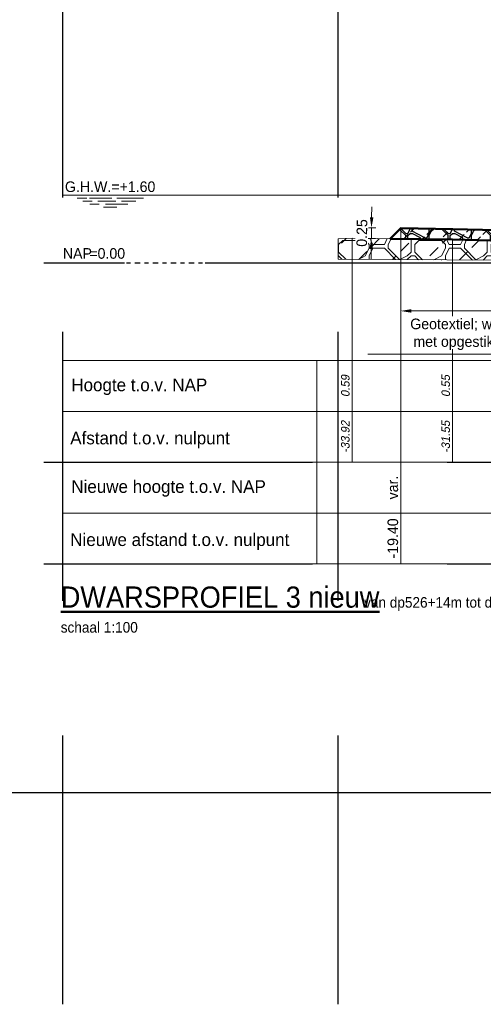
# Model space of a CAD drawing. Header units: metres. Extents: x -256 to 430, y -135 to 172.
# Tile 18 of 29: x 209 to 220, y 14 to 37. Entities that reach past the tile are written whole.
import ezdxf
from ezdxf.enums import TextEntityAlignment as Align

# ---------------------------------------------------------------- set-up
doc = ezdxf.new("R2010")
doc.units = ezdxf.units.M
doc.header["$LTSCALE"] = 0.1
for name, pattern in [('CENTER', [50.8, 31.75, -6.35, 6.35, -6.35]), ('HIDDEN', [9.525, 6.35, -3.175]), ('NAP', [20, 12.5, -2.5, 2.5, -2.5])]:
    doc.linetypes.add(name, pattern=pattern)
for name, color, linetype, lineweight in [('DP-BS-arcering_kreukelberm', 253, 'Continuous', 0), ('DP-BS-Matenbalk_verlenglijnen', 253, 'Continuous', 0), ('DP-BS-profiel', 2, 'Continuous', 25), ('DP-Matenbalk', 1, 'Continuous', 18), ('DP-Matenbalk-omschrijving', 3, 'Continuous', 35), ('DP-Matenbalk_bestaandehoogten', 6, 'Continuous', 25), ('DP-Matenbalk_nwhoogten', 7, 'Continuous', 35), ('DP-NAP-lijn', 6, 'NAP', 25), ('DP-NW-arcering_kreukelberm', 2, 'Continuous', 25), ('DP-NW-Matenbalk_verlenglijnen', 135, 'Continuous', 0), ('DP-NW-profiel', 4, 'Continuous', 50), ('DP-waterlijn', 1, 'Continuous', 13), ('DP-Waterlijn_tekst', 7, 'Continuous', 35), ('maatvoering-leadr', 7, 'Continuous', 30), ('maatvoering-lin', 7, 'Continuous', 30), ('TL-2.5 mm tekst_schaaldp', 7, 'Continuous', 25), ('TL-2.5mm Tekst', 7, 'Continuous', 25), ('TL-5.0mm Tekst', 4, 'Continuous', 50)]:
    doc.layers.add(name, color=color, linetype=linetype, lineweight=lineweight)
doc.styles.add('dp-besthgt', font='StagCAD.ttf', dxfattribs={"oblique": 10, "height": 0.2})
doc.styles.add('dp-nwhgt', font='StagCAD.ttf', dxfattribs={"height": 0.25})
doc.styles.add('StagCAD', font='StagCAD.ttf')
doc.dimstyles.new('GM-maatvoering', dxfattribs={"dimtxt": 2.5, "dimasz": 2.5, "dimexe": 1, "dimexo": 0, "dimgap": 1, "dimtad": 1, "dimrnd": 0.001, "dimzin": 1, "dimdsep": 46, "dimtxsty": 'StagCAD', "dimcen": 0.09, "dimclrd": 1, "dimclre": 1, "dimclrt": 7, "dimazin": 0, "dimtfac": 1, "dimtix": 1, "dimtmove": 0, "dimatfit": 3, "dimfxl": 1, "dimfxlon": 1, "dimtvp": 0.83, "dimtolj": 1, "dimtzin": 0, "dimlwd": 15, "dimlwe": 15, "dimarcsym": 0})
doc.dimstyles.new('GM-radius', dxfattribs={"dimtxt": 2.5, "dimasz": 3, "dimexe": 0, "dimexo": 0, "dimgap": 1, "dimtad": 1, "dimrnd": 0.001, "dimzin": 1, "dimdsep": 46, "dimtxsty": 'StagCAD', "dimcen": 0.09, "dimse1": 1, "dimse2": 1, "dimclrd": 1, "dimclre": 1, "dimclrt": 7, "dimazin": 0, "dimtfac": 1, "dimtix": 1, "dimtmove": 0, "dimatfit": 3, "dimfxl": 1, "dimtvp": 0.83, "dimtolj": 1, "dimtzin": 0, "dimlwd": 15, "dimarcsym": 0})

# ---------------------------------------------------------------- blocks, each defined once
blk = doc.blocks.new('*U30')
at = {"layer": 'DP-Matenbalk'}
for p, q in [((0, -4.7), (6, -4.7)), ((0, -9.5), (0, -4.7)), ((6, -4.7), (6, -9.5)), ((6, -4.7), (44.966, -4.7)), ((0, -5.9), (6, -5.9)), ((6, -5.9), (44.966, -5.9)), ((0, -7.1), (6, -7.1)), ((6, -7.1), (44.966, -7.1)), ((0, -8.3), (6, -8.3)), ((6, -8.3), (44.966, -8.3)), ((0, -9.5), (6, -9.5)), ((6, -9.5), (44.966, -9.5))]:
    blk.add_line(p, q, dxfattribs=at)
at = {"layer": 'DP-Matenbalk-omschrijving', "style": 'StagCAD'}
for s, p in [('Hoogte t.o.v. NAP', (0.2, -5.425)), ('Afstand t.o.v. nulpunt', (0.175, -6.679)), ('Nieuwe hoogte t.o.v. NAP', (0.2, -7.825)), ('Nieuwe afstand t.o.v. nulpunt', (0.175, -9.079))]:
    blk.add_text(s, height=0.3, dxfattribs=at).set_placement(p)
at = {"layer": 'TL-2.5 mm tekst_schaaldp', "style": 'StagCAD', "width": 0.96}
blk.add_attdef('SCHAAL', (-0.05, -11.124), '', height=0.25, dxfattribs=at)
at = {"layer": 'TL-2.5mm Tekst', "lineweight": 35, "style": 'StagCAD', "width": 0.96}
blk.add_attdef('GEBIEDDWP', (7.116, -10.535), '', height=0.25, dxfattribs=at)
at = {"layer": 'TL-5.0mm Tekst', "style": 'StagCAD', "width": 0.96}
blk.add_attdef('OMSCHRIJVING', (-0.05, -10.535), '', height=0.5, dxfattribs=at)
blk = doc.blocks.new('DWP3 bestaand')
at = {"layer": 'DP-BS-arcering_kreukelberm', "lineweight": 0}
h = blk.add_hatch(dxfattribs=at)
h.set_pattern_fill('NATUURST', color=251, scale=0.18, pattern_type=2)
h.set_pattern_definition([(0, (-26.577, 0.139), (1.8, 1.8), [0.09, -0.09, 0.18, -1.44]), (0, (-27.297, 0.229), (1.8, 1.8), [0.45, -1.35]), (0, (-27.387, 0.319), (1.8, 1.8), [0.45, -1.35]), (0, (-26.577, 0.769), (1.8, 1.8), [0.09, -1.71]), (0, (-27.477, 0.949), (1.8, 1.8), [0.27, -1.53]), (0, (-27.477, 1.039), (1.8, 1.8), [0.27, -1.53]), (0, (-26.397, 1.129), (1.8, 1.8), [0.54, -1.26]), (0, (-26.487, 1.219), (1.8, 1.8), [0.54, -1.26]), (0, (-26.937, 1.399), (1.8, 1.8), [0.18, -1.62]), (0, (-26.847, 1.489), (1.8, 1.8), [0.09, -1.71]), (0, (-27.657, 1.669), (1.8, 1.8), [0.09, -0.09, 0.09, -1.53]), (90, (-27.657, 1.309), (-1.8, 1.8), [0.27, -1.53]), (90, (-27.567, 0.679), (-1.8, 1.8), [0.09, -0.18, 0.09, -0.18, 0.36, -0.9]), (90, (-27.387, 1.759), (-1.8, 1.8), [0.09, -1.71]), (90, (-27.117, 0.949), (-1.8, 1.8), [0.09, -1.71]), (90, (-27.027, 1.399), (-1.8, 1.8), [0.09, -1.71]), (90, (-26.847, 0.409), (-1.8, 1.8), [0.18, -1.62]), (90, (-26.757, 0.319), (-1.8, 1.8), [0.27, -1.53]), (90, (-26.667, 1.399), (-1.8, 1.8), [0.18, -0.09, 0.18, -1.35]), (90, (-26.577, 0.859), (-1.8, 1.8), [0.36, -1.44]), (90, (-26.487, 0.859), (-1.8, 1.8), [0.18, -1.62]), (90, (-26.307, 0.229), (-1.8, 1.8), [0.36, -1.44]), (90, (-26.217, 0.229), (-1.8, 1.8), [0.27, -1.53]), (45, (-26.937, 0.3191), (0, 1.8), [0.12728, -2.4183]), (45, (-26.667, 0.7691), (0, 1.8), [0.12728, -2.4183]), (45, (-26.487, 1.0391), (0, 1.8), [0.12728, -2.4183]), (45, (-27.747, 1.2191), (0, 1.8), [0.12728, -2.4183]), (45, (-27.567, 1.5791), (0, 1.8), [0.12728, -2.4183]), (45, (-26.757, 0.5891), (0, 1.8), [0.25456, -2.29103]), (45, (-26.577, 1.7591), (0, 1.8), [0.25456, -2.29103]), (135, (-26.667, 0.0491), (-1.8, 0), [0.25456, -2.29103]), (135, (-26.577, 0.1391), (-1.8, 0), [0.25456, -2.29103]), (135, (-26.307, 0.5891), (-1.8, 0), [0.25456, -2.29103]), (135, (-26.577, 1.2191), (-1.8, 0), [0.25456, -2.29103]), (135, (-26.487, 1.2191), (-1.8, 0), [0.25456, -2.29103]), (135, (-26.847, 0.6791), (-1.8, 0), [0.38184, -2.16375]), (135, (-26.217, 0.5891), (-1.8, 0), [0.38184, -2.16375]), (135, (-26.847, 0.5891), (-1.8, 0), [0.50912, -2.03647]), (135, (-27.657, 1.6691), (-1.8, 0), [0.5091, -2.03647]), (135, (-27.657, 1.5791), (-1.8, 0), [0.5091, -2.03647]), (135, (-27.567, 0.5891), (-1.8, 0), [0.12728, -2.4183]), (135, (-27.567, 1.0391), (-1.8, 0), [0.12728, -2.4183]), (26.565, (-26.487, 0.1391), (1.8, 7e-10), [0.20125, -3.82368]), (26.565, (-26.847, 0.6791), (1.8, 7e-10), [0.20125, -3.82368]), (26.565, (-26.217, 0.4991), (1.8, 7e-10), [0.4025, -3.62243]), (26.565, (-26.217, 0.5891), (1.8, 7e-10), [0.4025, -3.62243]), (63.435, (-26.757, 1.4891), (9e-11, 1.8), [0.20124, -2.0124, 0.40248, -1.4088]), (63.435, (-27.657, 0.7691), (9e-11, 1.8), [0.20125, -3.82368]), (63.435, (-27.387, 0.0491), (9e-11, 1.8), [0.20125, -3.82368]), (63.435, (-27.567, 0.7691), (9e-11, 1.8), [0.20125, -3.82368]), (63.435, (-26.667, 1.5791), (9e-11, 1.8), [0.20125, -3.82368]), (63.435, (-26.757, 1.4891), (9e-11, 1.8), [0.20125, -3.82368]), (63.435, (-27.117, 1.0391), (9e-11, 1.8), [0.4025, -3.62243]), (63.435, (-27.207, 1.0391), (9e-11, 1.8), [0.4025, -3.62243]), (116.565, (-27.477, 1.0391), (-7e-10, 1.8), [0.20125, -3.82368]), (116.565, (-27.387, 0.2291), (-7e-10, 1.8), [0.4025, -3.62243]), (116.565, (-27.387, 0.3191), (-7e-10, 1.8), [0.4025, -3.62243]), (153.435, (-27.027, 1.4891), (-1.8, 9e-11), [0.4025, -3.62243]), (153.435, (-26.847, 1.4891), (-1.8, 9e-11), [0.60374, -3.42118]), (45, (-27.4393, 0.04907), (-0.397748, 0.397748), [0.28125, -0.140625])])
h.paths.add_polyline_path([(-27.837, 0.049), (-27.837, 0.357), (-27.787, 0.357), (-29.462, 0.498), (-31.553, 0.551), (-33.925, 0.586), (-34.257, 0.57), (-34.257, 0.088)])
at = {"layer": 'DP-BS-Matenbalk_verlenglijnen'}
for points in [[(-33.925, 0.586), (-33.925, -4.704)], [(-31.553, 0.551), (-31.553, -4.704)]]:
    blk.add_lwpolyline(points, dxfattribs=at)
at = {"layer": 'DP-BS-profiel', "color": 1, "lineweight": 18}
blk.add_lwpolyline([(-27.787, 0.357), (-29.462, 0.498), (-31.553, 0.551), (-33.925, 0.586), (-34.257, 0.57), (-34.257, 0.088), (-27.837, 0.049)], dxfattribs=at)
at = {"layer": 'DP-Matenbalk_bestaandehoogten', "style": 'dp-besthgt', "oblique": 10}
for s, p in [('0.59', (-33.925, -2.904)), ('0.55', (-31.553, -2.904)), ('-33.92', (-33.925, -4.104)), ('-31.55', (-31.553, -4.104))]:
    blk.add_text(s, height=0.2, rotation=90, dxfattribs=at).set_placement(p, align=Align.BOTTOM_CENTER)
blk = doc.blocks.new('*U32')
at = {"layer": 'DP-NAP-lijn'}
blk.add_line((0, 0), (449.66, 0), dxfattribs=at)
at = {"layer": 'DP-waterlijn'}
for p, q in [((0, 16), (163.35, 16)), ((3.38, 15.3), (5.63, 15.3)), ((4.71, 14.6), (6.95, 14.6)), ((6.33, 15.3), (11.56, 15.3)), ((8.25, 14.6), (12.51, 14.6)), ((12.73, 15.3), (19.08, 15.3)), ((13.84, 14.6), (17.21, 14.6)), ((8.57, 13.9), (6.38, 13.9)), ((9.6, 13.2), (12.74, 13.2)), ((15.31, 13.9), (10.04, 13.9))]:
    blk.add_line(p, q, dxfattribs=at)
at = {"layer": 'DP-NAP-lijn', "style": 'StagCAD'}
blk.add_text('NAP', height=2.5, dxfattribs=at).set_placement((0, 1))
blk.add_attdef('NAPLIJN', (6.25, 1), '', height=2.5, dxfattribs=at)
at = {"layer": 'DP-Waterlijn_tekst', "style": 'StagCAD'}
blk.add_attdef('WP', text='', height=2.5, dxfattribs=at).set_placement((11.17, 16), align=Align.BOTTOM_CENTER)
blk = doc.blocks.new('NWHO')
at = {"layer": 'DP-Matenbalk_nwhoogten', "style": 'dp-nwhgt'}
for tag, p in [('AFSTAND', (0.6, -0.013)), ('HOOGTE', (1.8, -0.013))]:
    blk.add_attdef(tag, text='', height=0.25, dxfattribs=at).set_placement(p, align=Align.BOTTOM_CENTER)
blk = doc.blocks.new('*D80')
at = {"layer": 'Defpoints', "color": 0, "transparency": 16777216}
for p in [(222.97, 38.819), (217.98, 32.023), (222.97, 31.704)]:
    blk.add_point(p, dxfattribs=at)
at = {"layer": 'maatvoering-lin', "color": 1, "lineweight": 15, "transparency": 16777216}
for p, q in [((217.98, 38.719), (217.98, 38.919)), ((222.97, 38.719), (222.97, 38.919)), ((218.23, 38.819), (222.72, 38.819))]:
    blk.add_line(p, q, dxfattribs=at)
at = {"layer": 'maatvoering-lin', "color": 1, "transparency": 16777216}
for points in [[(218.23, 38.86), (218.23, 38.777), (217.98, 38.819)], [(222.72, 38.86), (222.72, 38.777), (222.97, 38.819)]]:
    blk.add_solid(points, dxfattribs=at)
at = {"layer": 'maatvoering-lin', "color": 7, "transparency": 16777216, "insert": (220.475, 39.289), "char_height": 0.25, "attachment_point": 5, "style": 'StagCAD'}
blk.add_mtext('\\A1;Kreukelberm\\Pbreuksteen 10-60kg; 400kg/m²', dxfattribs=at)
blk = doc.blocks.new('*D85')
at = {"layer": 'Defpoints', "color": 0, "transparency": 16777216}
for p in [(217.98, 32.023), (222.97, 31.704), (222.97, 30.071)]:
    blk.add_point(p, dxfattribs=at)
at = {"layer": 'maatvoering-lin', "color": 1, "lineweight": 15, "transparency": 16777216}
for p, q in [((217.98, 30.171), (217.98, 29.971)), ((218.23, 30.071), (222.72, 30.071)), ((222.97, 30.171), (222.97, 29.971))]:
    blk.add_line(p, q, dxfattribs=at)
at = {"layer": 'maatvoering-lin', "color": 1, "transparency": 16777216}
for points in [[(218.23, 30.113), (218.23, 30.03), (217.98, 30.071)], [(222.72, 30.113), (222.72, 30.03), (222.97, 30.071)]]:
    blk.add_solid(points, dxfattribs=at)
at = {"layer": 'maatvoering-lin', "color": 7, "transparency": 16777216, "insert": (220.475, 30.296), "char_height": 0.25, "attachment_point": 5, "style": 'StagCAD', "bg_fill": 3, "box_fill_scale": 1.1, "bg_fill_color": 256, "bg_fill_true_color": 13158600, "bg_fill_transparency": 0}
blk.add_mtext('\\A1;5.00', dxfattribs=at)
blk = doc.blocks.new('*D88')
at = {"layer": 'Defpoints', "color": 0, "transparency": 16777216}
for p in [(217.98, 32.023), (217.976, 31.773)]:
    blk.add_point(p, dxfattribs=at)
at = {"layer": 'maatvoering-lin', "color": 1, "lineweight": 15, "transparency": 16777216}
for p, q in [((217.294, 32.283), (217.298, 32.533)), ((217.39, 32.032), (217.19, 32.035)), ((217.29, 32.033), (217.287, 31.783)), ((217.387, 31.782), (217.187, 31.785)), ((217.283, 31.533), (217.279, 31.283))]:
    blk.add_line(p, q, dxfattribs=at)
at = {"layer": 'maatvoering-lin', "color": 1, "transparency": 16777216}
for points in [[(217.252, 32.284), (217.336, 32.283), (217.29, 32.033)], [(217.241, 31.534), (217.325, 31.533), (217.287, 31.783)]]:
    blk.add_solid(points, dxfattribs=at)
at = {"layer": 'maatvoering-lin', "color": 7, "transparency": 16777216, "insert": (217.064, 31.912), "char_height": 0.25, "attachment_point": 5, "rotation": 89.1547, "style": 'StagCAD', "bg_fill": 3, "box_fill_scale": 1.1, "bg_fill_color": 256, "bg_fill_true_color": 13158600, "bg_fill_transparency": 0}
blk.add_mtext('\\A1;0.25', dxfattribs=at)
at = {"layer": 'Defpoints', "color": 0, "transparency": 16777216}
blk.add_point((217.287, 31.783), dxfattribs=at)

msp = doc.modelspace()

# ---------------------------------------------------------------- hatches: boundary and pattern name
at = {"layer": 'DP-NW-arcering_kreukelberm'}
h = msp.add_hatch(dxfattribs=at)
h.set_pattern_fill('NATUURST', color=256, scale=0.1, pattern_type=2)
h.set_pattern_definition([(0, (0.7, 0.05), (1, 1), [0.05, -0.05, 0.1, -0.8]), (0, (0.3, 0.1), (1, 1), [0.25, -0.75]), (0, (0.25, 0.15), (1, 1), [0.25, -0.75]), (0, (0.7, 0.4), (1, 1), [0.05, -0.95]), (0, (0.2, 0.5), (1, 1), [0.15, -0.85]), (0, (0.2, 0.55), (1, 1), [0.15, -0.85]), (0, (0.8, 0.6), (1, 1), [0.3, -0.7]), (0, (0.75, 0.65), (1, 1), [0.3, -0.7]), (0, (0.5, 0.75), (1, 1), [0.1, -0.9]), (0, (0.55, 0.8), (1, 1), [0.05, -0.95]), (0, (0.1, 0.9), (1, 1), [0.05, -0.05, 0.05, -0.85]), (90, (0.1, 0.7), (-1, 1), [0.15, -0.85]), (90, (0.15, 0.35), (-1, 1), [0.05, -0.1, 0.05, -0.1, 0.2, -0.5]), (90, (0.25, 0.95), (-1, 1), [0.05, -0.95]), (90, (0.4, 0.5), (-1, 1), [0.05, -0.95]), (90, (0.45, 0.75), (-1, 1), [0.05, -0.95]), (90, (0.55, 0.2), (-1, 1), [0.1, -0.9]), (90, (0.6, 0.15), (-1, 1), [0.15, -0.85]), (90, (0.65, 0.75), (-1, 1), [0.1, -0.05, 0.1, -0.75]), (90, (0.7, 0.45), (-1, 1), [0.2, -0.8]), (90, (0.75, 0.45), (-1, 1), [0.1, -0.9]), (90, (0.85, 0.1), (-1, 1), [0.2, -0.8]), (90, (0.9, 0.1), (-1, 1), [0.15, -0.85]), (45, (0.5, 0.15), (0, 1), [0.0707107, -1.343503]), (45, (0.65, 0.4), (0, 1), [0.0707107, -1.343503]), (45, (0.75, 0.55), (0, 1), [0.0707107, -1.343503]), (45, (0.05, 0.65), (0, 1), [0.0707107, -1.343503]), (45, (0.15, 0.85), (0, 1), [0.0707107, -1.343503]), (45, (0.6, 0.3), (0, 1), [0.141421, -1.2727926]), (45, (0.7, 0.95), (0, 1), [0.141421, -1.2727926]), (135, (0.65, 0), (-1, 0), [0.141421, -1.2727926]), (135, (0.7, 0.05), (-1, 0), [0.141421, -1.2727926]), (135, (0.85, 0.3), (-1, 0), [0.141421, -1.2727926]), (135, (0.7, 0.65), (-1, 0), [0.141421, -1.2727926]), (135, (0.75, 0.65), (-1, 0), [0.141421, -1.2727926]), (135, (0.55, 0.35), (-1, 0), [0.212132, -1.2020816]), (135, (0.9, 0.3), (-1, 0), [0.212132, -1.2020816]), (135, (0.55, 0.3), (-1, 0), [0.2828427, -1.131371]), (135, (0.1, 0.9), (-1, 0), [0.2828427, -1.131371]), (135, (0.1, 0.85), (-1, 0), [0.2828427, -1.131371]), (135, (0.15, 0.3), (-1, 0), [0.0707107, -1.343503]), (135, (0.15, 0.55), (-1, 0), [0.0707107, -1.343503]), (26.56505, (0.75, 0.05), (1, 4e-10), [0.1118034, -2.1242646]), (26.56505, (0.55, 0.35), (1, 4e-10), [0.1118034, -2.1242646]), (26.56505, (0.9, 0.25), (1, 4e-10), [0.223607, -2.012461]), (26.56505, (0.9, 0.3), (1, 4e-10), [0.223607, -2.012461]), (63.43495, (0.6, 0.8), (5e-11, 1), [0.1118, -1.118, 0.2236, -0.782668]), (63.43495, (0.1, 0.4), (5e-11, 1), [0.1118034, -2.1242646]), (63.43495, (0.25, 0), (5e-11, 1), [0.1118034, -2.1242646]), (63.43495, (0.15, 0.4), (5e-11, 1), [0.1118034, -2.1242646]), (63.43495, (0.65, 0.85), (5e-11, 1), [0.1118034, -2.1242646]), (63.43495, (0.6, 0.8), (5e-11, 1), [0.1118034, -2.1242646]), (63.43495, (0.4, 0.55), (5e-11, 1), [0.223607, -2.012461]), (63.43495, (0.35, 0.55), (5e-11, 1), [0.223607, -2.012461]), (116.56505, (0.2, 0.55), (-4e-10, 1), [0.1118034, -2.1242646]), (116.56505, (0.25, 0.1), (-4e-10, 1), [0.223607, -2.012461]), (116.56505, (0.25, 0.15), (-4e-10, 1), [0.223607, -2.012461]), (153.43495, (0.45, 0.8), (-1, 5e-11), [0.223607, -2.012461]), (153.43495, (0.55, 0.8), (-1, 5e-11), [0.33541, -1.900658]), (45, (0.22097, 0), (-0.22097087, 0.22097087), [0.15625, -0.078125])])
h.paths.add_polyline_path([(221.3084, 31.9517), (219.2084, 32.005), (217.9798, 32.0231), (217.7334, 31.7767), (219.2038, 31.755), (221.2947, 31.702), (221.3721, 31.6955), (221.8077, 31.2599), (222.9346, 31.253), (222.9346, 31.704), (223.0418, 31.704), (223.0418, 31.7194), (223.1218, 31.7194), (223.1147, 31.7448), (223.2652, 31.787)])

# ---------------------------------------------------------------- linework, layer by layer
at = {"layer": 'Defpoints', "linetype": 'HIDDEN', "ltscale": 10}
for points in [[(210, 13.7), (210, 100)], [(216.5, 13.7), (216.5, 100)], [(0, 26.5), (308, 26.5)], [(0, 24.1), (308, 24.1)]]:
    msp.add_lwpolyline(points, dxfattribs=at)
at = {"layer": 'Defpoints', "linetype": 'CENTER', "ltscale": 3}
msp.add_lwpolyline([(0.0001, 31.204), (308, 31.204)], dxfattribs=at)
at = {"layer": 'Defpoints', "color": 1, "ltscale": 10}
msp.add_lwpolyline([(0, 18.7), (308, 18.7)], dxfattribs=at)
at = {"layer": 'DP-NW-Matenbalk_verlenglijnen'}
msp.add_line((217.9798, 32.0231), (217.9798, 24.1), dxfattribs=at)
at = {"layer": 'DP-NW-profiel'}
msp.add_lwpolyline([(223.2652, 31.787), (221.3084, 31.9517), (219.2084, 32.005), (217.9798, 32.0231), (217.7334, 31.7767), (219.2034, 31.755), (221.2947, 31.702), (221.3721, 31.6955)], dxfattribs=at)

# ---------------------------------------------------------------- block references
at = {"layer": 'DP-BS-profiel'}
msp.add_blockref('DWP3 bestaand', (250.7566, 31.204), dxfattribs=at)
at = {"layer": 'DP-Matenbalk', "lineweight": 0}
msp.add_blockref('*U30', (210, 33.6), dxfattribs=at).add_auto_attribs({'SCHAAL': 'schaal 1:100', 'OMSCHRIJVING': '%%uDWARSPROFIEL 3 nieuw', 'GEBIEDDWP': 'van dp526+14m tot dp528+85m'})
at = {"layer": 'DP-Matenbalk_nwhoogten', "rotation": 90.00000000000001}
msp.add_blockref('NWHO', (217.9802, 24.1), dxfattribs=at).add_auto_attribs({'AFSTAND': '-19.40', 'HOOGTE': 'var.'})
at = {"layer": 'DP-NAP-lijn', "xscale": 0.1, "yscale": 0.1, "zscale": 0.1}
msp.add_blockref('*U32', (210, 31.204), dxfattribs=at).add_auto_attribs({'WP': 'G.H.W.=+1.60', 'NAPLIJN': '=0.00'})

# ---------------------------------------------------------------- dimensions: what is measured, and where the dimension line sits
at = {"layer": 'maatvoering-lin'}
dim = msp.add_linear_dim(base=(222.9696, 38.8186), p1=(217.9798, 32.0231), p2=(222.9696, 31.704), text='Kreukelberm\\Pbreuksteen 10-60kg; 400kg/m²', dimstyle='GM-maatvoering', dxfattribs=at)
dim.commit()
dim.dimension.update_dxf_attribs({"geometry": '*D80', "text_midpoint": (220.4747, 39.2894)})

# ---------------------------------------------------------------- next in the draw order: dimensions: what is measured, and where the dimension line sits
dim = msp.add_linear_dim(base=(222.9696, 30.0714), p1=(217.9798, 32.0231), p2=(222.9696, 31.704), text='5.00', dimstyle='GM-maatvoering', override={"dimtfill": 1}, dxfattribs=at)
dim.commit()
dim.dimension.update_dxf_attribs({"geometry": '*D85', "text_midpoint": (220.4747, 30.2964)})

# ---------------------------------------------------------------- next in the draw order: texts
at = {"layer": 'maatvoering-leadr', "color": 7, "insert": (221.0296, 29.148), "char_height": 0.25, "attachment_point": 9, "style": 'StagCAD', "bg_fill": 3, "box_fill_scale": 1.2, "bg_fill_color": 256, "bg_fill_transparency": 0}
msp.add_mtext('\\A1;Geotextiel; weefsel\\Pmet opgestikt vlies', dxfattribs=at)

# ---------------------------------------------------------------- next in the draw order: dimensions: what is measured, and where the dimension line sits
at = {"layer": 'maatvoering-lin'}
dim = msp.add_aligned_dim(p1=(217.9798, 32.0231), p2=(217.9761, 31.7731), distance=-0.6895, dimstyle='GM-maatvoering', override={"dimtfill": 1}, dxfattribs=at)
dim.commit()
dim.dimension.update_dxf_attribs({"geometry": '*D88', "text_midpoint": (217.0636, 31.9116)})

# ---------------------------------------------------------------- next in the draw order: leaders
at = {"layer": 'maatvoering-leadr', "annotation_type": 0, "has_hookline": 1, "hookline_direction": 1, "text_width": 2.925}
msp.add_leader([(222.0113, 31.2081), (223.1296, 29.048), (221.1296, 29.048)], dimstyle='GM-radius', override={"dimscale": 0, "dimasz": 2}, dxfattribs=at)

doc.saveas('drawing.dxf')
